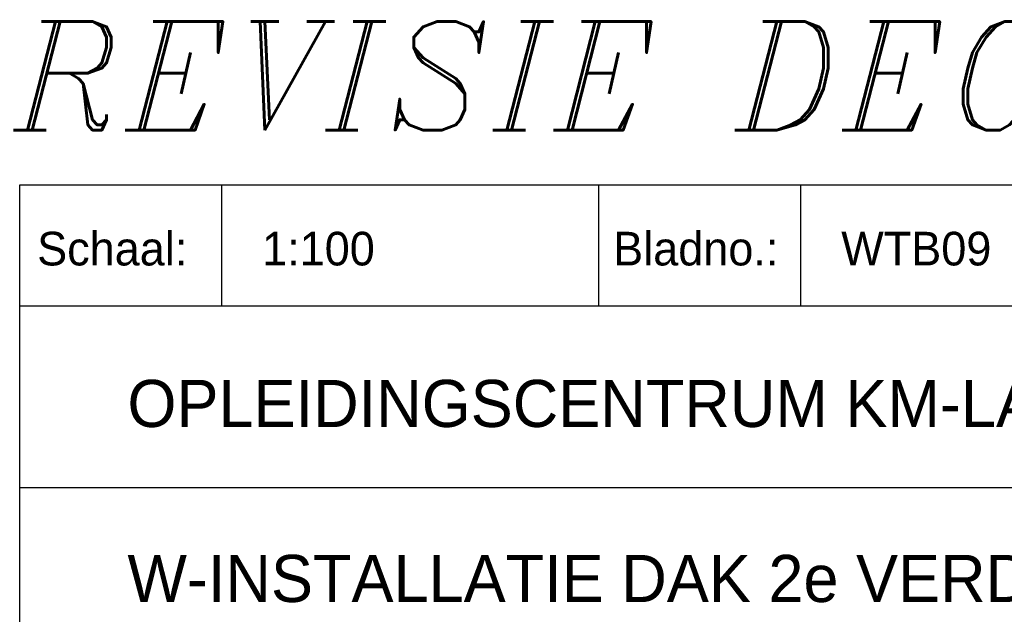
# Model space of a CAD drawing. Header units: millimetres. Extents: x -3157 to 118900, y 0 to 413637.
# Tile 20 of 25: x 100400 to 107711, y 4109 to 8526. Entities that reach past the tile are written whole.
import ezdxf

# ---------------------------------------------------------------- set-up
doc = ezdxf.new("R2010")
doc.units = ezdxf.units.MM
doc.header["$LTSCALE"] = 100
doc.layers.get('0').update_dxf_attribs({"linetype": 'CONTINUOUS'})
doc.layers.add('BL$4----', color=7, linetype='CONTINUOUS')
doc.layers.add('WL561---', color=4, linetype='CONTINUOUS')
doc.styles.add('BURO-025', font='BUROFONT.shx', dxfattribs={"height": 250})
doc.styles.add('BURO-035', font='BUROFONT.shx', dxfattribs={"height": 350})
doc.styles.add('BURO-050', font='BUROFONT.shx', dxfattribs={"height": 500})
doc.styles.add('ITALICC', font='italicc', dxfattribs={"width": 10, "height": 10})

# ---------------------------------------------------------------- blocks, each defined once
blk = doc.blocks.new('KUIJPERSKLEUR')
at = {"color": 1}
for p, q in [((-185, 10), (-185, 73)), ((-185, 73), (-10, 73)), ((-170, 64), (-170, 73)), ((-142, 64), (-142, 73)), ((-127, 64), (-127, 73)), ((-185, 64), (-10, 64)), ((-185, 50.5), (-55, 50.5))]:
    blk.add_line(p, q, dxfattribs=at)
at = {"color": 1, "style": 'BURO-025'}
for s, p in [('Schaal:', (-183.704, 67)), ('Bladno.:', (-140.935, 67))]:
    blk.add_text(s, height=2.5, dxfattribs=at).set_placement(p)
at = {"color": 150, "style": 'BURO-025'}
for tag, p in [('TKSCHAAL', (-167, 67)), ('TKBLADNR', (-124, 67)), ('TKDATCREAT', (-81, 67)), ('TKDATA', (-30, 67)), ('TKINIT', (-30, 58)), ('PRPRLEID', (-30, 49)), ('PRGRLEID', (-30, 40))]:
    blk.add_attdef(tag, p, '', height=2.5, dxfattribs=at)
at = {"color": 3, "style": 'BURO-035'}
for tag, p in [('PROMSCHR', (-177, 55)), ('TK1OMSCHR', (-177, 42))]:
    blk.add_attdef(tag, p, '', height=3.5, dxfattribs=at)
at = {"color": 1, "style": 'BURO-025'}
blk.add_attdef('TKFILE', (-4, 40), '', height=2.5, rotation=90, dxfattribs=at)
blk.add_attdef('PRNAAM', (-30, 31.5), '', height=2.5, dxfattribs=at)
at = {"color": 4, "style": 'BURO-050'}
blk.add_attdef('TKTEKNR', (-48, 19), '', height=5, dxfattribs=at)

msp = doc.modelspace()

# ---------------------------------------------------------------- block references
at = {"layer": 'BL$4----'}
ref = msp.add_blockref('KUIJPERSKLEUR', (118900, 0), dxfattribs=dict(at, xscale=100, yscale=100, zscale=100))
ref.add_attrib('TKSCHAAL', '1:100', (102200, 6700), dxfattribs={"layer": '0', "color": 150, "height": 250, "style": 'BURO-025'})
ref.add_attrib('TKBLADNR', 'WTB09', (106500, 6700), dxfattribs={"layer": '0', "color": 150, "height": 250, "style": 'BURO-025'})
ref.add_attrib('PROMSCHR', 'OPLEIDINGSCENTRUM KM-LAAN HELMOND', (101200, 5500), dxfattribs={"layer": '0', "color": 3, "height": 350, "style": 'BURO-035'})
ref.add_attrib('TK1OMSCHR', 'W-INSTALLATIE DAK 2e VERD. DEEL A', (101200, 4200), dxfattribs={"layer": '0', "color": 3, "height": 350, "style": 'BURO-035'})

# ---------------------------------------------------------------- texts
at = {"layer": 'WL561---', "color": 5, "linetype": 'Continuous', "style": 'ITALICC'}
msp.add_text('REVISIE DECEMBER 2002', height=806.4, dxfattribs=at).set_placement((100353.9, 7704.9))

doc.saveas('drawing.dxf')
